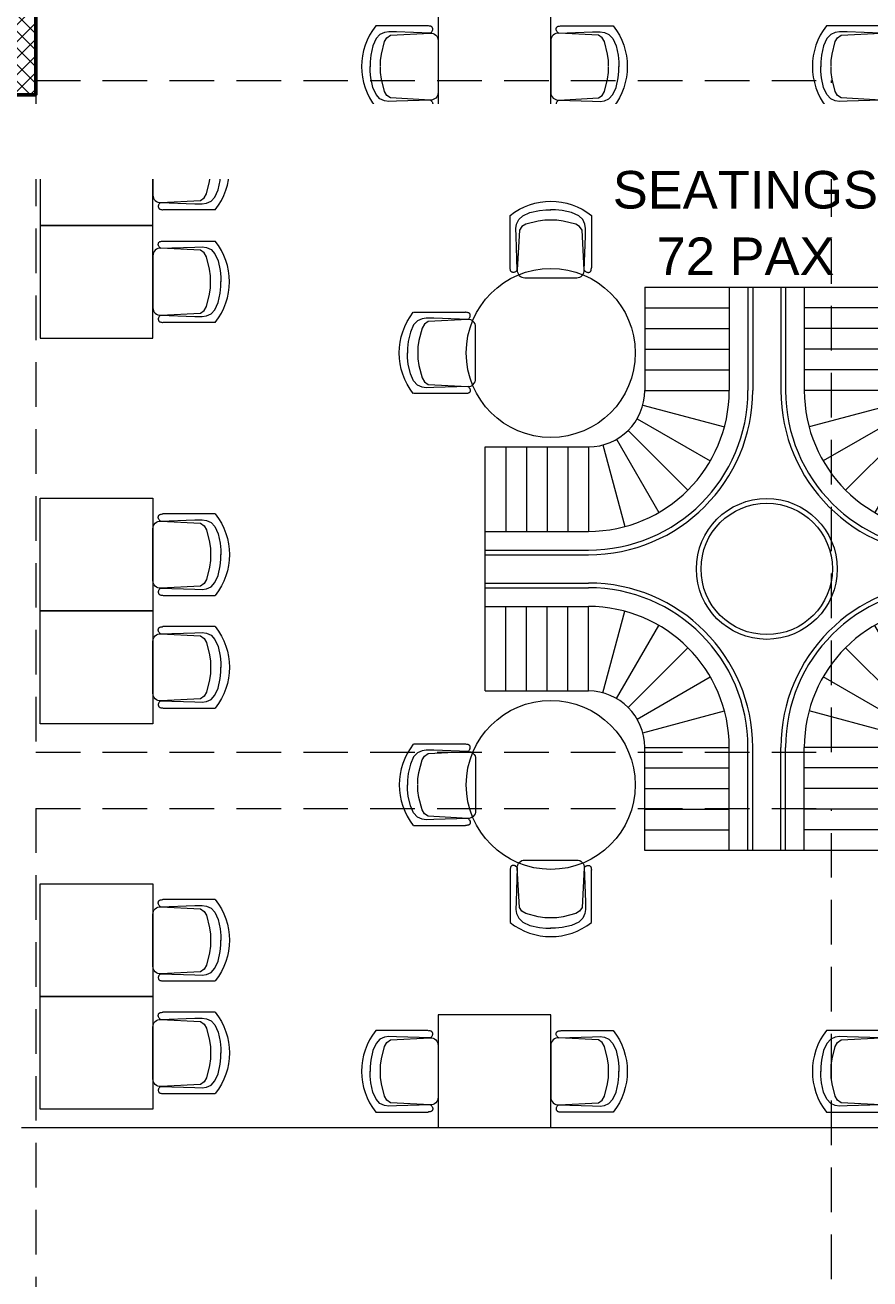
# Model space of a CAD drawing. Header units: inches. Extents: x 704 to 259546, y -107711 to 151004.
# Tile 145 of 243: x 127522 to 127702, y 21056 to 21323. Entities that reach past the tile are written whole.
import ezdxf

# ---------------------------------------------------------------- set-up
doc = ezdxf.new("R2010")
doc.units = ezdxf.units.IN
doc.header["$MEASUREMENT"] = 0
doc.linetypes.add('HIDDEN', pattern=[0.375, 0.25, -0.125])
for name, color, linetype, lineweight in [('EQUIP DIM', 8, 'Continuous', 0), ('EQUIPMENT', 3, 'Continuous', 25), ('PD_COLUMN', 2, 'Continuous', 60), ('PD_FURNITURE_LOOSE', 20, 'Continuous', 18), ('PD_HATCH', 45, 'Continuous', 9), ('PP-TEXT', 7, 'Continuous', 40)]:
    doc.layers.add(name, color=color, linetype=linetype, lineweight=lineweight)
doc.layers.add('PD_025_TEXT', color=61, linetype='Continuous')
doc.layers.add('PP BALL VALVE', color=7, linetype='Continuous')
doc.styles.get("Standard").update_dxf_attribs({"font": 'arial.ttf', "height": 6})
doc.styles.add('style1', font='arial.ttf', dxfattribs={"height": 500})

# ---------------------------------------------------------------- blocks, each defined once
blk = doc.blocks.new('columns2')
at = {"layer": 'PD_HATCH'}
h = blk.add_hatch(dxfattribs=at)
h.set_pattern_fill('ANSI37', color=8, scale=20)
h.paths.add_polyline_path([(387, -250), (387, -268), (369, -268), (369, -250)])
h.paths.add_polyline_path([(18, 0), (18, -15), (0, -15), (0, 0)])
h.paths.add_polyline_path([(18, -828), (18, -813), (0, -813), (0, -828)])
h.paths.add_polyline_path([(201, -870), (186, -870), (186, -888), (201, -888)])
h.paths.add_polyline_path([(570, -870), (555, -870), (555, -888), (570, -888)])
h.paths.add_polyline_path([(754.5, -870), (739.5, -870), (739.5, -888), (754.5, -888)])
h.paths.add_polyline_path([(934.5, -870), (919.5, -870), (919.5, -888), (934.5, -888)])
h.paths.add_polyline_path([(385.5, -870), (370.5, -870), (370.5, -888), (385.5, -888)])
h.paths.add_polyline_path([(201, 42), (186, 42), (186, 60), (201, 60)])
h.paths.add_polyline_path([(387, -578), (387, -560), (369, -560), (369, -578)])
h.paths.add_polyline_path([(1116, -731.5), (1116, -716.5), (1098, -716.5), (1098, -731.5)])
h.paths.add_polyline_path([(1116, -111.5), (1116, -96.5), (1098, -96.5), (1098, -111.5)])
h.paths.add_polyline_path([(1116, -561.5), (1116, -576.5), (1098, -576.5), (1098, -561.5)])
h.paths.add_polyline_path([(1116, -251.5), (1116, -266.5), (1098, -266.5), (1098, -251.5)])
h.paths.add_polyline_path([(0, -731.5), (0, -716.5), (18, -716.5), (18, -731.5)])
h.paths.add_polyline_path([(0, -111.5), (0, -96.5), (18, -96.5), (18, -111.5)])
h.paths.add_polyline_path([(0, -406.5), (0, -421.5), (18, -421.5), (18, -406.5)])
h.paths.add_polyline_path([(0, -561.5), (0, -576.5), (18, -576.5), (18, -561.5)])
h.paths.add_polyline_path([(0, -251.5), (0, -266.5), (18, -266.5), (18, -251.5)])
h.paths.add_polyline_path([(993, -111.5), (993, -99.5), (984, -99.5), (984, -111.5)])
h.paths.add_polyline_path([(993, -189.5), (993, -201.5), (984, -201.5), (984, -189.5)])
h.paths.add_polyline_path([(903, -111.5), (903, -99.5), (912, -99.5), (912, -111.5)])
h.paths.add_polyline_path([(903, -189.5), (903, -201.5), (912, -201.5), (912, -189.5)])
h.paths.add_polyline_path([(75, -870), (60, -870), (60, -888), (75, -888)])
h.paths.add_polyline_path([(1116, -870), (1101, -870), (1101, -888), (1116, -888)])
h.paths.add_polyline_path([(75, 42), (60, 42), (60, 60), (75, 60)])
h.paths.add_polyline_path([(570, 42), (555, 42), (555, 60), (570, 60)])
h.paths.add_polyline_path([(754.5, 42), (739.5, 42), (739.5, 60), (754.5, 60)])
h.paths.add_polyline_path([(934.5, 42), (919.5, 42), (919.5, 60), (934.5, 60)])
h.paths.add_polyline_path([(385.5, 42), (370.5, 42), (370.5, 60), (385.5, 60)])
h.paths.add_polyline_path([(1116, 42), (1101, 42), (1101, 60), (1116, 60)])
h.paths.add_polyline_path([(738, -250), (738, -268), (756, -268), (756, -250)])
h.paths.add_polyline_path([(756, -578), (756, -560), (738, -560), (738, -578)])
at = {"layer": 'PD_COLUMN', "color": 8}
blk.add_lwpolyline([(387, -250), (387, -268), (369, -268), (369, -250)], close=True, dxfattribs=at)
at = {"layer": 'PD_HATCH', "color": 8, "linetype": 'HIDDEN', "ltscale": 38}
for p, q in [((387, -265), (556.5, -265)), ((556.5, -408), (556.5, -265)), ((387, -268), (387, -408)), ((387, -408), (556.5, -408)), ((387, -420), (556.5, -420)), ((387, -420), (387, -560)), ((556.5, -563), (556.5, -420))]:
    blk.add_line(p, q, dxfattribs=at)
blk = doc.blocks.new('A$C57124B3B')
at = {"color": 8}
for p, q in [((45.6, 504.4), (45.6, 108.7)), ((664.8, 108.7), (664.8, 505.8))]:
    blk.add_line(p, q, dxfattribs=at)
blk.add_lwpolyline([(353.4, 143.9), (309.5, 143.9), (260.3, 150.9), (165.5, 175.5), (135.6, 193), (116.3, 221.1), (100.2, 522.3, -0.429937), (157.5, 582.7), (552.9, 582.7, -0.429937), (610.2, 522.3), (594.1, 221.1), (574.7, 193), (544.9, 175.5), (450, 150.9), (400.9, 143.9), (356.9, 143.9)], format="xyb", dxfattribs=at)
for points in [[(100.1, 525.3), (95.1, 530.4), (90.5, 534.4), (86, 537.4), (81.9, 539.5), (78.1, 540.8), (74.6, 541.6), (71.3, 541.8), (68.3, 541.7), (65.6, 541.4), (63.1, 540.9), (60.9, 540.1), (58.9, 539.2), (57, 538), (55.4, 536.7), (53.9, 535.2), (52.5, 533.5), (51.2, 531.6), (50.1, 529.3), (49, 526.2), (47.9, 521.9), (47, 516.3), (46.1, 509.1), (45.8, 505.8)], [(100.1, 525.3), (91.7, 265), (90, 207.1), (95.2, 175.5), (111, 140.4), (142.7, 110.5), (197.1, 85.9), (269.1, 70.1), (318.3, 64.9), (356.9, 64.9)], [(610.4, 525.3), (618.8, 265), (620.6, 207.1), (615.3, 175.5), (599.5, 140.4), (567.9, 110.5), (513.4, 85.9), (441.4, 70.1), (392.2, 64.9), (353.6, 64.9)], [(610.4, 525.3), (615.4, 530.4), (620.1, 534.4), (624.5, 537.4), (628.6, 539.5), (632.4, 540.8), (636, 541.6), (639.2, 541.8), (642.2, 541.7), (644.9, 541.4), (647.4, 540.9), (649.6, 540.1), (651.7, 539.2), (653.5, 538), (655.1, 536.7), (656.6, 535.2), (658, 533.5), (659.3, 531.6), (660.5, 529.3), (661.5, 526.2), (662.6, 521.9), (663.5, 516.3), (664.4, 509.1), (664.8, 505.8)]]:
    blk.add_lwpolyline(points, dxfattribs=at)
blk.add_arc((355.2, 498.7), 498, 231.56297, 308.43703, dxfattribs=at)
blk = doc.blocks.new('CHAIR55')
at = {"color": 8, "lineweight": 9}
for p, q in [((1.14, 7.95), (1.15, 8.03)), ((1.15, 8.03), (1.16, 8.11)), ((1.16, 8.11), (1.17, 8.18)), ((1.17, 8.18), (1.19, 8.24)), ((1.19, 8.24), (1.22, 8.3)), ((1.22, 8.3), (1.25, 8.35)), ((1.25, 8.35), (1.29, 8.4)), ((1.29, 8.4), (1.33, 8.44)), ((1.33, 8.44), (1.38, 8.48)), ((1.38, 8.48), (1.43, 8.51)), ((1.43, 8.51), (1.5, 8.54)), ((1.5, 8.54), (1.58, 8.57)), ((1.58, 8.57), (1.7, 8.6)), ((1.7, 8.6), (1.86, 8.63)), ((1.86, 8.63), (2.06, 8.66)), ((2.06, 8.66), (2.15, 8.66)), ((2.19, 8.67), (13.27, 8.67)), ((1.15, 7.86), (1.14, 7.95)), ((1.17, 7.76), (1.15, 7.86)), ((1.21, 7.65), (1.17, 7.76)), ((1.27, 7.54), (1.21, 7.65)), ((1.35, 7.41), (1.27, 7.54)), ((1.46, 7.28), (1.35, 7.41)), ((1.61, 7.14), (1.46, 7.28)), ((1.15, -7.86), (1.14, -7.95)), ((1.14, -7.95), (1.15, -8.04)), ((1.17, -7.76), (1.15, -7.86)), ((1.21, -7.66), (1.17, -7.76)), ((1.27, -7.54), (1.21, -7.66)), ((1.35, -7.42), (1.27, -7.54)), ((1.46, -7.29), (1.35, -7.42)), ((1.61, -7.15), (1.46, -7.29)), ((1.15, -8.04), (1.16, -8.11)), ((1.16, -8.11), (1.17, -8.18)), ((1.17, -8.18), (1.19, -8.25)), ((1.19, -8.25), (1.22, -8.3)), ((1.22, -8.3), (1.25, -8.35)), ((1.25, -8.35), (1.29, -8.4)), ((1.29, -8.4), (1.33, -8.44)), ((1.33, -8.44), (1.38, -8.48)), ((1.38, -8.48), (1.43, -8.52)), ((1.43, -8.52), (1.5, -8.55)), ((1.5, -8.55), (1.58, -8.58)), ((1.58, -8.58), (1.7, -8.61)), ((1.7, -8.61), (1.86, -8.63)), ((1.86, -8.63), (2.06, -8.66)), ((2.06, -8.66), (2.15, -8.67)), ((13.27, -8.67), (2.15, -8.67))]:
    blk.add_line(p, q, dxfattribs=at)
blk.add_lwpolyline([(12.29, 0.05), (12.29, 1.28), (12.09, 2.66), (11.4, 5.31), (10.91, 6.15), (10.13, 6.69), (1.69, 7.14, 0.429937), (0, 5.54), (0, -5.54, 0.429937), (1.69, -7.14), (10.13, -6.69), (10.91, -6.15), (11.4, -5.31), (12.09, -2.66), (12.29, -1.28), (12.29, -0.05)], format="xyb", dxfattribs=at)
for points in [[(1.61, 7.14), (8.9, 7.38), (10.52, 7.43), (11.4, 7.28), (12.39, 6.84), (13.22, 5.95), (13.91, 4.43), (14.35, 2.41), (14.5, 1.03), (14.5, -0.05)], [(1.61, -7.15), (8.9, -7.38), (10.52, -7.43), (11.4, -7.28), (12.39, -6.84), (13.22, -5.96), (13.91, -4.43), (14.35, -2.41), (14.5, -1.04), (14.5, 0.05)]]:
    blk.add_lwpolyline(points, dxfattribs=at)
blk.add_arc((2.35, 0), 13.94, 321.563, 38.437, dxfattribs=at)
blk = doc.blocks.new('TQBLAECHAIR44')
at = {"color": 8}
blk.add_lwpolyline([(0, -12), (24, -12), (24, 12), (0, 12)], close=True, dxfattribs=at)
blk.add_blockref('CHAIR55', (24, 0), dxfattribs=at)
blk = doc.blocks.new('CENTER SEATING')
at = {"color": 8}
for p, q in [((-26, 60), (-26, 38)), ((-26, 60), (-26, 38)), ((-8, 60), (-8, 38)), ((-8, 60), (-8, 38)), ((-4, 60), (-4, 38)), ((4, 60), (4, 38)), ((8, 60), (8, 38)), ((26, 60), (26, 38)), ((-60, 26), (-38, 26)), ((60, 26), (38, 26)), ((-60, 8), (-38, 8)), ((60, 8), (38, 8)), ((-60, 4), (-38, 4)), ((60, 4), (38, 4)), ((-60, -4), (-38, -4)), ((60, -4), (38, -4)), ((-60, -8), (-38, -8)), ((60, -8), (38, -8)), ((-60, -26), (-38, -26)), ((60, -26), (38, -26)), ((-26, -60), (-26, -38)), ((-8, -60), (-8, -38)), ((-4, -60), (-4, -38)), ((4, -60), (4, -38)), ((8, -60), (8, -38)), ((26, -60), (26, -38))]:
    blk.add_line(p, q, dxfattribs=at)
for points in [[(-26, 60), (26, 60)], [(-60, -26), (-60, 26)], [(60, 26), (60, -26)], [(26, -60), (-26, -60)]]:
    blk.add_lwpolyline(points, dxfattribs=at)
for centre, radius in [((-46, 46), 18), ((46, 46), 18), ((0, 0), 15), ((-46, -46), 18), ((46, -46), 18)]:
    blk.add_circle(centre, radius, dxfattribs=at)
for centre, radius, start, end in [((-38, 38), 30, 270, 0), ((-38, 38), 34, 270, 0), ((-38, 38), 12, 270, 0), ((38, 38), 34, 180, 270), ((38, 38), 30, 180, 270), ((38, 38), 12, 180, 270), ((-38, -38), 34, 0, 90), ((38, -38), 34, 90, 180), ((-38, -38), 30, 0, 90), ((38, -38), 30, 90, 180), ((-38, -38), 12, 0, 90), ((38, -38), 12, 90, 180)]:
    blk.add_arc(centre, radius, start, end, dxfattribs=at)
at = {"layer": 'PD_HATCH', "color": 8}
for p, q in [((-3, 60), (-3, 38)), ((3, 60), (3, 38)), ((-26, 55.6), (-8, 55.6)), ((26, 55.6), (8, 55.6)), ((-26, 51.2), (-8, 51.2)), ((26, 51.2), (8, 51.2)), ((-26, 46.8), (-8, 46.8)), ((26, 46.8), (8, 46.8)), ((-26, 42.4), (-8, 42.4)), ((26, 42.4), (8, 42.4)), ((-26, 38), (-8, 38)), ((26, 38), (8, 38)), ((-26.41, 34.89), (-9.02, 30.24)), ((26.41, 34.89), (9.02, 30.24)), ((-29.51, 29.51), (-16.79, 16.79)), ((-27.61, 32), (-12.02, 23)), ((27.61, 32), (12.02, 23)), ((29.51, 29.51), (16.79, 16.79)), ((-32, 27.61), (-23, 12.02)), ((32, 27.61), (23, 12.02)), ((-55.6, 26), (-55.6, 8)), ((-51.2, 26), (-51.2, 8)), ((-46.8, 26), (-46.8, 8)), ((-42.4, 26), (-42.4, 8)), ((-38, 26), (-38, 8)), ((-34.89, 26.41), (-30.24, 9.02)), ((34.89, 26.41), (30.24, 9.02)), ((38, 26), (38, 8)), ((42.4, 26), (42.4, 8)), ((46.8, 26), (46.8, 8)), ((51.2, 26), (51.2, 8)), ((55.6, 26), (55.6, 8)), ((-60, 3), (-38, 3)), ((60, 3), (38, 3)), ((-60, -3), (-38, -3)), ((60, -3), (38, -3)), ((-55.6, -26), (-55.6, -8)), ((-51.2, -26), (-51.2, -8)), ((-46.8, -26), (-46.8, -8)), ((-42.4, -26), (-42.4, -8)), ((-38, -26), (-38, -8)), ((38, -26), (38, -8)), ((42.4, -26), (42.4, -8)), ((46.8, -26), (46.8, -8)), ((51.2, -26), (51.2, -8)), ((55.6, -26), (55.6, -8)), ((-34.89, -26.41), (-30.24, -9.02)), ((34.89, -26.41), (30.24, -9.02)), ((-32, -27.61), (-23, -12.02)), ((32, -27.61), (23, -12.02)), ((-29.51, -29.51), (-16.79, -16.79)), ((29.51, -29.51), (16.79, -16.79)), ((-27.61, -32), (-12.02, -23)), ((27.61, -32), (12.02, -23)), ((-26.41, -34.89), (-9.02, -30.24)), ((26.41, -34.89), (9.02, -30.24)), ((-26, -38), (-8, -38)), ((-3, -60), (-3, -38)), ((3, -60), (3, -38)), ((26, -38), (8, -38)), ((-26, -42.4), (-8, -42.4)), ((26, -42.4), (8, -42.4)), ((-26, -46.8), (-8, -46.8)), ((26, -46.8), (8, -46.8)), ((-26, -51.2), (-8, -51.2)), ((26, -51.2), (8, -51.2)), ((-26, -55.6), (-8, -55.6)), ((26, -55.6), (8, -55.6))]:
    blk.add_line(p, q, dxfattribs=at)
blk.add_circle((0, 0), 14, dxfattribs=at)
for centre, start, end in [((-38, 38), 270, 0), ((38, 38), 180, 270), ((-38, -38), 0, 90), ((38, -38), 90, 180)]:
    blk.add_arc(centre, 35, start, end, dxfattribs=at)
at = {"color": 8, "extrusion": (0, 0, -1), "yscale": 0.02800229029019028, "zscale": -0.02800229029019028}
for p, xscale, rotation in [((55.95, 78.32), 0.02800229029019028, 180), ((-55.95, 78.32), -0.02800229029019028, 180), ((78.32, 36.05), 0.02800229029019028, 90.00000000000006), ((-78.32, 36.05), -0.02800229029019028, 269.9999999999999), ((78.32, -36.05), -0.02800229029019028, 89.99999999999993), ((-78.32, -36.05), 0.02800229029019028, 270.0000000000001)]:
    blk.add_blockref('A$C57124B3B', p, dxfattribs=dict(at, xscale=xscale, rotation=rotation))
for p, xscale in [((55.95, -78.32), -0.02800229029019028), ((-55.95, -78.32), 0.02800229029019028)]:
    blk.add_blockref('A$C57124B3B', p, dxfattribs=dict(at, xscale=xscale))
blk = doc.blocks.new('bikanervala')
at = {"layer": 'EQUIP DIM', "color": 8, "char_height": 45.72, "attachment_point": 1}
for s, insert, width in [('\\A1;\\pi160.03;{\\H1.2222x;\\C256;Idli Steamer \\P\\pi68.274;\\H0.81818x;(500WX450DX400H)}', (1691246.3, 608244.3, -0.1), 730.345), ('\\A1;\\pi88.746;{\\H1.2222x;\\C256;Chaat & Snacks \\P\\pi124.35;Work Counter\\P\\pi13.896;with \\H0.7x;\\S1#6;\\H1.4286x;x6, \\H0.7x;\\S1#9;\\H1.4286x;X9, \\H0.7x;\\S1#3;\\H1.4286x;X3, \\P\\pi142.45;\\H0.7x;\\S1#2;\\H1.4286x;X2 GN Pan\\H0.81818x;\\P\\pi50.515;(1500WX700DX850H)}', (1692963.9, 607791), 730.345), ('\\A1;\\pi223.07;{\\H1.2222x;\\C256;RO Sink\\P\\pi68.274;\\H0.81818x;(600WX700DX850H)}', (1691293.8, 607165.8, 0), 730.345), ('\\pi162.75;{\\H1.2222x;\\C256;Bhalla & \\P\\pi63.013;golgappa pani \\P\\pi15.652;packing machine}', (1691480.1, 606487.3), 608.742), ('\\pi115.45;{\\H1.2222x;\\C256;FDU for CHAT \\P\\pi15.027;Counter (WARMER)\\P\\pi4.5452;with white Corian top\\P\\pi50.514;\\H0.81818x;(900WX665DX1235H)}', (1692965.7, 606267.4), 730.345), ('\\pi135.52;{\\H1.2222x;\\C256;POS Counter\\P\\pi4.5452;with white Corian top\\H0.81818x;\\P\\pi50.514;(1200WX710DX950H)}', (1693021.4, 605647.7), 730.345), ('\\pi131.01;{\\H1.2222x;\\C256;POS Machine}', (1693020.9, 605295.8, 1860.2), 734.367), ('\\pi159.9;{\\H1.5714x;\\C256;Visi cooler\\P\\pi77.195;\\H0.63636x;(580WX620DX1800H)}', (1691282.2, 604805.3), 783.707)]:
    blk.add_mtext(s, dxfattribs=dict(at, insert=insert, width=width))
blk = doc.blocks.new('GF')
at = {"layer": 'PD_FURNITURE_LOOSE', "color": 8}
blk.add_line((127521.3, 21088.64), (127885.66, 21088.64), dxfattribs=at)
for points in [[(127634.05, 21302.64), (127634.05, 21326.64), (127610.05, 21326.64), (127610.05, 21302.64), (127634.05, 21302.64)], [(127634.05, 21088.64), (127634.05, 21112.64), (127610.05, 21112.64), (127610.05, 21088.64), (127634.05, 21088.64)]]:
    blk.add_lwpolyline(points, dxfattribs=at)
at = {"layer": 'EQUIPMENT', "color": 8, "xscale": 0.03935404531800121, "yscale": 0.03935404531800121, "zscale": 0.03935404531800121}
blk.add_blockref('bikanervala', (60698.88, -2623.78), dxfattribs=at)
at = {"layer": 'PD_COLUMN', "color": 8}
blk.add_blockref('columns2', (127137.35, 21576.64), dxfattribs=at)
at = {"layer": 'PD_FURNITURE_LOOSE', "color": 8, "xscale": 0.02800229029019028, "yscale": 0.02800229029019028, "zscale": 0.02800229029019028, "rotation": 269.9999999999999}
for p in [(127593.74, 21324.58), (127593.74, 21110.58)]:
    blk.add_blockref('A$C57124B3B', p, dxfattribs=at)
at = {"layer": 'PD_FURNITURE_LOOSE', "color": 8, "extrusion": (0, 0, -1), "yscale": 0.02800229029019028, "zscale": -0.02800229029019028}
for p, xscale, rotation in [((-127650.37, 21324.58), 0.02800229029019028, 270), ((-127689.74, 21324.58), -0.02800229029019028, 89.99999999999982), ((-127650.37, 21110.58), 0.02800229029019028, 270), ((-127689.74, 21110.58), -0.02800229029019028, 89.99999999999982)]:
    blk.add_blockref('A$C57124B3B', p, dxfattribs=dict(at, xscale=xscale, rotation=rotation))
at = {"layer": 'PD_FURNITURE_LOOSE', "color": 8}
for name, p in [('TQBLAECHAIR44', (127525.3, 21292.81)), ('CENTER SEATING', (127680.05, 21207.64)), ('TQBLAECHAIR44', (127525.3, 21268.81))]:
    blk.add_blockref(name, p, dxfattribs=at)
at = {"layer": 'PD_FURNITURE_LOOSE', "color": 8, "xscale": -1, "rotation": 180}
for p in [(127525.3, 21210.68), (127525.3, 21186.68), (127525.3, 21128.55), (127525.3, 21104.55)]:
    blk.add_blockref('TQBLAECHAIR44', p, dxfattribs=at)
at = {"layer": 'PD_025_TEXT', "color": 8, "style": 'style1'}
for s, p in [('SEATINGS', (127647.25, 21284.4)), ('72 PAX', (127656.59, 21270.23))]:
    blk.add_text(s, height=8, dxfattribs=at).set_placement(p)

msp = doc.modelspace()

# ---------------------------------------------------------------- block references
at = {"lineweight": 53}
msp.add_blockref('GF', (0, 0), dxfattribs=at)

# ---------------------------------------------------------------- next in the draw order: texts
at = {"layer": 'PP-TEXT', "insert": (128298.688, 21305.186, 916.47), "char_height": 3, "width": 941.78476, "attachment_point": 3, "bg_fill": 2}
msp.add_mtext('{\\fTimes New Roman|b0|i0|c0|p34; \\PØ75MM WWP\\PSLOPE 1:80}', dxfattribs=at)

# ---------------------------------------------------------------- next in the draw order: linework, layer by layer
at = {"layer": 'PP BALL VALVE', "lineweight": 53}
msp.add_circle((130061.482, 21646.646), 129357.588, dxfattribs=at)

doc.saveas('drawing.dxf')
